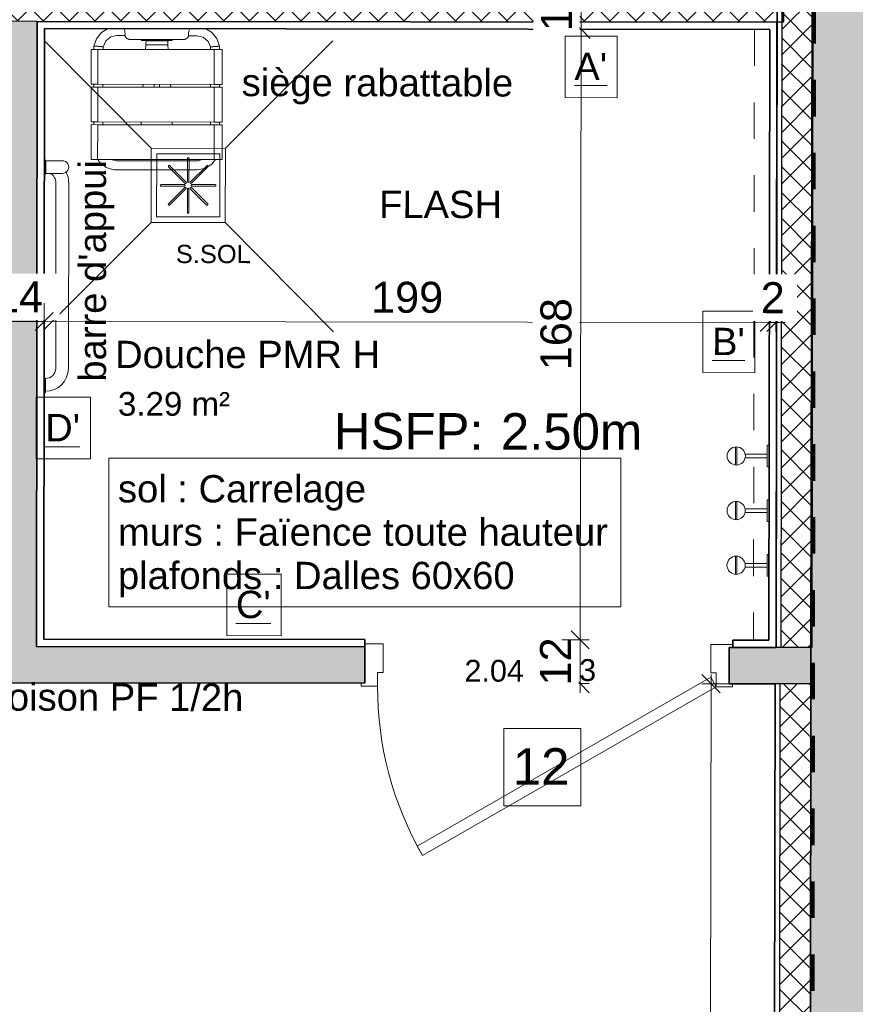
# Model space of a CAD drawing. Header units: metres. Extents: x 107 to 154, y -7 to 138.
# Tile 50 of 62: x 134.14 to 136.44, y 114.75 to 117.45. Entities that reach past the tile are written whole.
import ezdxf

# ---------------------------------------------------------------- set-up
doc = ezdxf.new("R2010")
doc.units = ezdxf.units.M
doc.linetypes.add('Tiret', pattern=[0.0025, 0.00125, -0.00125])
for name, color, linetype, lineweight in [('A-ANNO-DIMS', 7, 'Continuous', 20), ('A-ANNO-DIMS-50', 7, 'Continuous', 20), ('A-AREA-IDEN', 7, 'Continuous', 20), ('A-DOOR', 7, 'Continuous', 18), ('A-DOOR-IDEN', 7, 'Continuous', 20), ('A-WALL', 7, 'Continuous', 18), ('G-ANNO-TEXT', 7, 'Continuous', 20), ('I-FURN', 7, 'Continuous', 18), ('I-WALL', 7, 'Continuous', 18), ('P-SANR-FIXT', 7, 'Continuous', 18)]:
    doc.layers.add(name, color=color, linetype=linetype, lineweight=lineweight)
for name, color, linetype, lineweight, true_color in [('A-AREA', 9, 'Tiret', 18, 0x808080), ('A-DETL', 7, 'Continuous', 18, 0x00a600), ('A-DOOR-FRAM', 7, 'Continuous', 18, 0x2a2a2a)]:
    doc.layers.add(name, color=color, linetype=linetype, lineweight=lineweight, true_color=true_color)
doc.layers.add('A-WALL-PATT', color=7, linetype='Continuous', true_color=0x2a2a2a)
doc.styles.add('Arial_11', font='arial.ttf', dxfattribs={"height": 0.0012})
doc.styles.add('Arial_3', font='arial.ttf', dxfattribs={"height": 0.065})
doc.styles.add('Arial_4', font='arial.ttf', dxfattribs={"height": 0.075})
doc.styles.add('Arial_5', font='arial.ttf', dxfattribs={"height": 0.085})
doc.styles.add('Arial_6', font='arial.ttf', dxfattribs={"height": 0.1})
doc.styles.add('Arial_8', font='arial.ttf', dxfattribs={"height": 0.05})
doc.styles.add('Arial_9', font='arial.ttf', dxfattribs={"height": 0.06})
doc.dimstyles.new('GRZRIG_Cotes_linéaires_-Arial_1_7', dxfattribs={"dimscale": 0.3048, "dimtxt": 0.086722, "dimasz": 0.164042, "dimexe": 0.082021, "dimexo": 0.0625, "dimgap": 8.2021e-05, "dimtad": 1, "dimdec": 0, "dimlfac": 100, "dimzin": 0, "dimdsep": 46, "dimtxsty": 'Arial_5', "dimblk1": 'OBLIQUE', "dimblk2": 'OBLIQUE', "dimsah": 1, "dimcen": 0.09, "dimdle": 0.082021, "dimazin": 0, "dimtfac": 1, "dimtdec": 4, "dimtix": 1, "dimtmove": 0, "dimatfit": 3, "dimfxl": 0.164042, "dimfxlon": 1, "dimtvp": 1, "dimtolj": 1, "dimtzin": 0, "dimarcsym": 2})
doc.dimstyles.new('GRZRIG_Cotes_linéaires_-Arial_1_7_op', dxfattribs={"dimscale": 0.3048, "dimtxt": 0.086722, "dimasz": 0.164042, "dimexe": 0.082021, "dimexo": 0.0625, "dimgap": 8.2021e-05, "dimtad": 1, "dimdec": 0, "dimlfac": 100, "dimzin": 0, "dimdsep": 46, "dimtxsty": 'Arial_5', "dimblk1": 'OBLIQUE', "dimblk2": 'OBLIQUE', "dimsah": 1, "dimcen": 0.09, "dimdle": 0.082021, "dimazin": 0, "dimtfac": 1, "dimtdec": 4, "dimtix": 1, "dimtmove": 0, "dimatfit": 3, "dimfxl": 0.164042, "dimfxlon": 1, "dimtvp": 1, "dimtfill": 1, "dimtolj": 1, "dimtzin": 0, "dimarcsym": 2})
pattern_1 = [(45, (0, 0), (-0.035355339, 0.035355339), []), (135, (0, 0), (-0.035355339, -0.035355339), [])]

# ---------------------------------------------------------------- blocks, each defined once
blk = doc.blocks.new('Grz_porte 1V recouvrement 30_ - 93x204-4777654-DCE-R-1 Proj 50')
at = {"layer": 'A-DOOR'}
for p, q in [((-0.3554, -0.497), (0.45, -0.032)), ((0.465, -0.058), (0.45, -0.032)), ((0.465, -0.058), (-0.3404, -0.523)), ((-0.3404, -0.523), (-0.3554, -0.497))]:
    blk.add_line(p, q, dxfattribs=at)
blk.add_arc((0.465, -0.058), 0.93, 180, 210, dxfattribs=at)
at = {"layer": 'A-DOOR-FRAM', "color": 7}
for p, q in [((-0.45, 0.058), (-0.5, 0.058)), ((-0.45, -0.02), (-0.45, 0.058)), ((0.51, 0.058), (0.45, 0.058)), ((0.45, 0.058), (0.45, -0.02)), ((-0.465, -0.058), (-0.465, -0.02)), ((-0.465, -0.02), (-0.45, -0.02)), ((0.45, -0.02), (0.465, -0.02)), ((0.465, -0.02), (0.465, -0.058)), ((-0.51, -0.05), (-0.51, -0.058)), ((0.51, -0.058), (0.51, -0.05)), ((-0.51, -0.058), (-0.465, -0.058)), ((0.465, -0.058), (0.51, -0.058))]:
    blk.add_line(p, q, dxfattribs=at)
blk = doc.blocks.new('Grz_patère - Grz_patère-V59-DCE-R-1 Proj 50')
at = {"layer": 'I-FURN'}
for p, q in [((0.005, 0.03), (0, 0.03)), ((0.005, -0.03), (0.005, 0.03)), ((0.0655, 0.005), (0.005, 0.005)), ((0.088, -0.025), (0.088, 0.025)), ((0.092, -0.025), (0.092, 0.025)), ((0.005, -0.005), (0.0655, -0.005)), ((0, -0.03), (0.005, -0.03))]:
    blk.add_line(p, q, dxfattribs=at)
blk.add_circle((0.09, 0), 0.025, dxfattribs=at)
blk = doc.blocks.new('siege rabattable 3D - Type 1-V65-DCE-R-1 Proj 50')
at = {"layer": 'I-FURN'}
for p, q in [((0.015, -0.089), (0.0379, -0.089)), ((0.0486, -0.0991), (0.0486, -0.0985)), ((0.0486, -0.0991), (0.2014, -0.0991)), ((0.083, -0.0991), (0.083, -0.1005)), ((0.083, -0.1005), (0.083, -0.1024)), ((0.083, -0.1024), (0.167, -0.1024)), ((0.0957, -0.1034), (0.1548, -0.1034)), ((0.167, -0.1005), (0.167, -0.0991)), ((0.167, -0.1024), (0.167, -0.1005)), ((0.2014, -0.0985), (0.2014, -0.0991)), ((0.2122, -0.089), (0.2352, -0.089)), ((-0.055, -0.127), (-0.055, -0.2224)), ((-0.037, -0.127), (-0.055, -0.127)), ((-0.0474, -0.1175), (-0.0474, -0.127)), ((0.283, -0.127), (-0.037, -0.127)), ((-0.037, -0.127), (-0.037, -0.2224)), ((-0.0226, -0.127), (-0.0226, -0.1197)), ((0.095, -0.114), (0.0941, -0.127)), ((0.095, -0.114), (0.1556, -0.114)), ((0.1565, -0.127), (0.1556, -0.114)), ((0.2727, -0.1197), (0.2727, -0.127)), ((0.305, -0.127), (0.283, -0.127)), ((0.283, -0.127), (0.283, -0.2224)), ((0.2975, -0.127), (0.2975, -0.1175)), ((0.305, -0.2224), (0.305, -0.127)), ((-0.055, -0.2224), (-0.037, -0.2224)), ((-0.055, -0.2305), (-0.055, -0.3259)), ((-0.037, -0.2305), (-0.055, -0.2305)), ((-0.0474, -0.2224), (-0.0474, -0.2305)), ((-0.037, -0.2224), (0.283, -0.2224)), ((0.283, -0.2305), (-0.037, -0.2305)), ((-0.037, -0.2305), (-0.037, -0.3259)), ((-0.0226, -0.2305), (-0.0226, -0.2224)), ((0.0874, -0.2224), (0.0868, -0.2305)), ((0.1637, -0.2305), (0.1632, -0.2224)), ((0.2727, -0.2224), (0.2727, -0.2305)), ((0.283, -0.2224), (0.305, -0.2224)), ((0.305, -0.2305), (0.283, -0.2305)), ((0.283, -0.2305), (0.283, -0.3259)), ((0.2975, -0.2305), (0.2975, -0.2224)), ((0.305, -0.3259), (0.305, -0.2305)), ((-0.055, -0.3259), (-0.037, -0.3259)), ((-0.055, -0.3334), (-0.055, -0.4288)), ((-0.037, -0.3334), (-0.055, -0.3334)), ((-0.0474, -0.3259), (-0.0474, -0.3334)), ((-0.037, -0.3259), (0.283, -0.3259)), ((0.283, -0.3334), (-0.037, -0.3334)), ((-0.037, -0.3334), (-0.037, -0.4288)), ((-0.0226, -0.3334), (-0.0226, -0.3259)), ((0.0826, -0.3334), (0.0826, -0.3259)), ((0.1679, -0.3259), (0.1679, -0.3334)), ((0.2727, -0.3259), (0.2727, -0.3334)), ((0.283, -0.3259), (0.305, -0.3259)), ((0.305, -0.3334), (0.283, -0.3334)), ((0.283, -0.3334), (0.283, -0.4288)), ((0.2975, -0.3334), (0.2975, -0.3259)), ((0.305, -0.4288), (0.305, -0.3334)), ((-0.055, -0.4288), (-0.037, -0.4288)), ((-0.037, -0.4288), (0.283, -0.4288)), ((0.0145, -0.4325), (-0.0012, -0.4288)), ((0.283, -0.4288), (0.305, -0.4288)), ((0.2356, -0.4325), (0.0145, -0.4325)), ((0.0145, -0.4574), (0.2356, -0.4574))]:
    blk.add_line(p, q, dxfattribs=at)
at = {"layer": 'I-FURN', "flags": 128}
for points in [[(-0.0103, -0.07), (-0.0269, -0.08), (-0.0409, -0.0978), (-0.0474, -0.1175)], [(0.2975, -0.1175), (0.29, -0.0961), (0.2754, -0.0787), (0.26, -0.07)], [(-0.0226, -0.1197), (-0.0152, -0.1037), (-0.0014, -0.0927), (0.015, -0.089)], [(0.0957, -0.1034), (0.0957, -0.1042), (0.0956, -0.1058), (0.0954, -0.1081), (0.0952, -0.1109), (0.095, -0.114)], [(0.096, -0.0991), (0.0959, -0.101), (0.0958, -0.1027), (0.0957, -0.1034)], [(0.1548, -0.1034), (0.1548, -0.1027), (0.1547, -0.101), (0.1545, -0.0991)], [(0.1556, -0.114), (0.1554, -0.1109), (0.1552, -0.1081), (0.155, -0.1058), (0.1549, -0.1042), (0.1548, -0.1034)], [(0.2352, -0.089), (0.2523, -0.093), (0.2659, -0.1044), (0.2727, -0.1197)], [(-0.0365, -0.4288), (-0.0316, -0.4367), (-0.0138, -0.4505), (0.0077, -0.457), (0.0145, -0.4574)], [(0.2494, -0.4288), (0.2413, -0.4321), (0.2356, -0.4325)], [(0.2356, -0.4574), (0.2577, -0.4533), (0.2769, -0.4415), (0.2868, -0.4288)]]:
    blk.add_lwpolyline(points, dxfattribs=at)
at = {"layer": 'I-FURN'}
for centre, start, end in [((-0.0026, -0.0843), 9.4726, 20.8401), ((0.2526, -0.0843), 159.1599, 170.5274)]:
    blk.add_arc(centre, 0.0404, start, end, dxfattribs=at)
for points in [[(0.0373, -0.0777), (0.0375, -0.0793), (0.0379, -0.0825), (0.0378, -0.0856), (0.0377, -0.0871)], [(0.2123, -0.0871), (0.2122, -0.0856), (0.2122, -0.0825), (0.2125, -0.0793), (0.2128, -0.0777)], [(0.083, -0.1005), (0.0833, -0.1001), (0.0837, -0.0996), (0.0841, -0.0991)], [(0.1658, -0.0991), (0.1662, -0.0996), (0.1666, -0.1001), (0.167, -0.1005)], [(-0.0226, -0.1197), (-0.0226, -0.1197), (-0.0231, -0.1196), (-0.0253, -0.1194), (-0.0287, -0.1191), (-0.0328, -0.1187), (-0.0372, -0.1183), (-0.0413, -0.118), (-0.0447, -0.1177), (-0.0469, -0.1176), (-0.0474, -0.1175), (-0.0474, -0.1175)], [(0.2727, -0.1197), (0.2727, -0.1197), (0.2732, -0.1196), (0.2754, -0.1194), (0.2788, -0.1191), (0.2829, -0.1187), (0.2873, -0.1183), (0.2915, -0.118), (0.2948, -0.1177), (0.297, -0.1176), (0.2975, -0.1175), (0.2975, -0.1175)], [(0.1175, -0.2305), (0.1176, -0.2278), (0.1178, -0.2251), (0.118, -0.2224)], [(0.118, -0.2224), (0.1178, -0.2251), (0.1176, -0.2278), (0.1175, -0.2305)], [(0.1326, -0.2224), (0.1328, -0.2251), (0.1329, -0.2278), (0.133, -0.2305)], [(0.133, -0.2305), (0.1329, -0.2278), (0.1328, -0.2251), (0.1326, -0.2224)]]:
    blk.add_open_spline(points, degree=3, dxfattribs=at)
for points, knots in [([(0.0377, -0.0871), (0.0377, -0.0876), (0.0378, -0.0885), (0.038, -0.0899), (0.0383, -0.0909), (0.0386, -0.0917), (0.0388, -0.0923), (0.0391, -0.0929), (0.0395, -0.0936), (0.0403, -0.0947), (0.0413, -0.0956), (0.0421, -0.0963), (0.0426, -0.0966), (0.043, -0.0969), (0.0433, -0.0971), (0.0436, -0.0972), (0.0438, -0.0973), (0.0442, -0.0975), (0.0446, -0.0977), (0.045, -0.0979), (0.0454, -0.098), (0.0457, -0.0981), (0.0461, -0.0981), (0.0465, -0.0982), (0.0473, -0.0983), (0.0481, -0.0984), (0.0486, -0.0985)], [0, 0, 0, 0, 0.071429, 0.142857, 0.214286, 0.25, 0.285714, 0.321429, 0.357143, 0.428571, 0.571429, 0.607143, 0.642857, 0.678571, 0.696429, 0.714286, 0.732143, 0.75, 0.785714, 0.821429, 0.839286, 0.857143, 0.875, 0.892857, 0.928571, 1, 1, 1, 1]), ([(0.2014, -0.0985), (0.202, -0.0984), (0.2027, -0.0983), (0.2035, -0.0982), (0.204, -0.0981), (0.2043, -0.0981), (0.2046, -0.098), (0.205, -0.0979), (0.2055, -0.0977), (0.2059, -0.0975), (0.2062, -0.0973), (0.2065, -0.0972), (0.2067, -0.0971), (0.2071, -0.0969), (0.2075, -0.0966), (0.2079, -0.0963), (0.2088, -0.0956), (0.2096, -0.0948), (0.2103, -0.0939), (0.2106, -0.0934), (0.211, -0.0929), (0.2112, -0.0923), (0.2115, -0.0917), (0.2118, -0.0909), (0.2122, -0.0894), (0.2123, -0.0881), (0.2123, -0.0871)], [0, 0, 0, 0, 0.071429, 0.107143, 0.125, 0.142857, 0.160714, 0.178571, 0.214286, 0.25, 0.267857, 0.285714, 0.303571, 0.321429, 0.357143, 0.392857, 0.428571, 0.571429, 0.607143, 0.642857, 0.678571, 0.714286, 0.75, 0.785714, 0.857143, 1, 1, 1, 1])]:
    blk.add_open_spline(points, degree=3, knots=knots, dxfattribs=at)
blk = doc.blocks.new('OMD_Siphondouche - 80x80-V66-DCE-R-1 Proj 50')
at = {"layer": 'P-SANR-FIXT'}
for p, q in [((-0.1018, 0.1019), (-0.4, 0.4012)), ((0.1018, 0.1019), (0.3949, 0.3961)), ((-0.1019, -0.1017), (-0.1019, 0.1017)), ((-0.1019, 0.1017), (0.1019, 0.1017)), ((-0.0866, -0.0865), (-0.0866, 0.0865)), ((-0.0866, 0.0865), (0.0866, 0.0865)), ((0.0866, 0.0865), (0.0866, -0.0865)), ((0.1019, 0.1017), (0.1019, -0.1017)), ((-0.0022, 0.0104), (-0.0022, 0.074)), ((0.0022, 0.0104), (0.0022, 0.074)), ((-0.0089, 0.0058), (-0.0539, 0.0508)), ((-0.0058, 0.0089), (-0.0508, 0.0539)), ((0.0058, 0.0089), (0.0508, 0.0539)), ((0.0089, 0.0058), (0.0539, 0.0508)), ((-0.0104, 0.0022), (-0.074, 0.0022)), ((0.0104, 0.0022), (0.074, 0.0022)), ((-0.0104, -0.0022), (-0.074, -0.0022)), ((-0.0089, -0.0058), (-0.0539, -0.0508)), ((-0.0058, -0.0089), (-0.0508, -0.0539)), ((-0.0022, -0.0104), (-0.0022, -0.074)), ((0.0022, -0.0104), (0.0022, -0.074)), ((0.0058, -0.0089), (0.0508, -0.0539)), ((0.0089, -0.0058), (0.0539, -0.0508)), ((0.0104, -0.0022), (0.074, -0.0022)), ((-0.1018, -0.1019), (-0.3965, -0.3977)), ((0.1019, -0.1017), (-0.1019, -0.1017)), ((0.0866, -0.0865), (-0.0866, -0.0865)), ((0.1018, -0.1019), (0.3951, -0.3963))]:
    blk.add_line(p, q, dxfattribs=at)
for centre, start, end in [((-0.0523, 0.0523), 44.1511, 225.849), ((0, 0.074), 359.151, 180.849), ((0.0523, 0.0523), 314.151, 135.8489), ((-0.074, 0), 89.151, 270.849), ((-0.0104, 0), 270, 90), ((-0.0074, 0.0074), 225, 45), ((0, 0.0104), 180, 0), ((0.0074, 0.0074), 135, 315), ((0.0104, 0), 90, 270), ((0.074, 0), 269.151, 90.849), ((-0.0074, -0.0074), 315, 135), ((0, -0.0104), 0, 180), ((0.0074, -0.0074), 45, 225), ((-0.0523, -0.0523), 134.1511, 315.849), ((0.0523, -0.0523), 224.151, 45.849), ((0, -0.074), 179.151, 0.849)]:
    blk.add_arc(centre, 0.00219, start, end, dxfattribs=at)
blk = doc.blocks.new('OMD_barre d_appui - Type 1-4236662-DCE-R-1 Proj 50')
at = {"layer": 'P-SANR-FIXT'}
for p, q in [((0.38, 0.1369), (-0.13, 0.1369)), ((-0.1902, 0.0744), (-0.1902, 0.1193)), ((-0.1552, 0.0744), (-0.1552, 0.1192)), ((0.38, 0.1019), (-0.13, 0.1019)), ((-0.1902, 0.0744), (-0.1946, 0.07)), ((-0.1552, 0.0744), (-0.1902, 0.0744)), ((-0.1509, 0.07), (-0.1552, 0.0744)), ((0.4075, 0.0744), (0.4039, 0.07)), ((0.4448, 0.0744), (0.4075, 0.0744)), ((0.4491, 0.07), (0.4448, 0.0744))]:
    blk.add_line(p, q, dxfattribs=at)
for centre, radius, start, end in [((-0.1727, 0.1193), 0.0175, 359.3618, 180), ((-0.13, 0.0743), 0.0625, 90.017, 117.3668), ((0.38, 0.0744), 0.0625, 360, 90), ((-0.13, 0.0744), 0.0275, 89.9739, 156.5493), ((0.38, 0.0744), 0.0275, 0.0003, 90)]:
    blk.add_arc(centre, radius, start, end, dxfattribs=at)
blk = doc.blocks.new('DIMBLOCK5-DCE-R-1 Proj 50')
at = {"layer": 'A-ANNO-DIMS-50'}
for p, q in [((136.0418, 115.631), (136.0168, 115.656)), ((136.0363, 111.1618), (136.0418, 115.656)), ((136.0418, 115.631), (136.0168, 115.631)), ((136.0418, 115.631), (136.0668, 115.6059)), ((136.0418, 115.631), (136.0918, 115.6309)), ((136.0363, 111.1868), (136.0113, 111.2119)), ((136.0363, 111.1868), (135.9863, 111.1869)), ((136.0363, 111.1868), (136.0613, 111.1618)), ((136.0363, 111.1868), (136.0613, 111.1868))]:
    blk.add_line(p, q, dxfattribs=at)
at = {"layer": 'A-ANNO-DIMS-50', "color": 0, "insert": (135.9287, 113.3108), "char_height": 0.085, "width": 0.23535, "attachment_point": 1, "rotation": 90, "line_spacing_factor": 0.941778, "style": 'Arial_5'}
blk.add_mtext('444', dxfattribs=at)
blk = doc.blocks.new('_Oblique')
at = {"color": 0, "linetype": 'ByBlock', "lineweight": -2}
blk.add_line((-0.5, -0.5), (0.5, 0.5), dxfattribs=at)
blk = doc.blocks.new('OMD_Etiquette porte Pleine - dim vantail _ numéro-2609753-DCE-R-1 Proj 50')
at = {"layer": 'A-DOOR-IDEN', "insert": (0.004333, 0.000751), "char_height": 0.0012, "width": 0.00096202, "attachment_point": 1, "style": 'Arial_11'}
blk.add_mtext('x', dxfattribs=at)
blk = doc.blocks.new('DIMBLOCK30-DCE-R-1 Proj 50')
at = {"layer": 'A-ANNO-DIMS-50'}
for p, q in [((134.0708, 116.6254), (134.0709, 116.6754)), ((134.2108, 116.6252), (134.2109, 116.6752)), ((134.0708, 116.6254), (134.0959, 116.6504)), ((134.2108, 116.6252), (134.2359, 116.6502)), ((134.0708, 116.6254), (134.0458, 116.6004)), ((134.0708, 116.6254), (134.2108, 116.6252)), ((134.0708, 116.6254), (134.0708, 116.6004)), ((134.2108, 116.6252), (134.1858, 116.6002)), ((134.2108, 116.6252), (134.2108, 116.6002))]:
    blk.add_line(p, q, dxfattribs=at)
at = {"layer": 'A-ANNO-DIMS-50', "color": 0, "insert": (134.0756, 116.7358), "char_height": 0.085, "width": 0.1569, "attachment_point": 1, "rotation": 359.9294, "line_spacing_factor": 0.941778, "style": 'Arial_5', "bg_fill": 3, "box_fill_scale": 1.25, "bg_fill_color": 256, "bg_fill_true_color": 13158600, "bg_fill_transparency": 0}
blk.add_mtext('14', dxfattribs=at)
blk = doc.blocks.new('DIMBLOCK31-DCE-R-1 Proj 50')
at = {"layer": 'A-ANNO-DIMS-50'}
for p, q in [((134.2108, 116.6252), (134.2109, 116.6752)), ((136.2019, 116.6228), (136.2019, 116.6728)), ((134.2108, 116.6252), (134.2359, 116.6502)), ((136.2019, 116.6228), (136.2269, 116.6477)), ((134.2108, 116.6252), (134.1858, 116.6002)), ((134.2108, 116.6252), (136.2019, 116.6228)), ((134.2108, 116.6252), (134.2108, 116.6002)), ((136.2019, 116.6228), (136.1768, 116.5978)), ((136.2019, 116.6228), (136.2018, 116.5978))]:
    blk.add_line(p, q, dxfattribs=at)
at = {"layer": 'A-ANNO-DIMS-50', "color": 0, "insert": (135.1084, 116.7345), "char_height": 0.085, "width": 0.23535, "attachment_point": 1, "rotation": 359.9294, "line_spacing_factor": 0.941778, "style": 'Arial_5', "bg_fill": 3, "box_fill_scale": 1.25, "bg_fill_color": 256, "bg_fill_true_color": 13158600, "bg_fill_transparency": 0}
blk.add_mtext('199', dxfattribs=at)
blk = doc.blocks.new('DIMBLOCK32-DCE-R-1 Proj 50')
at = {"layer": 'A-ANNO-DIMS-50'}
for p, q in [((136.2019, 116.6228), (136.2019, 116.6728)), ((136.2201, 116.6227), (136.2202, 116.6727)), ((136.2019, 116.6228), (136.2269, 116.6477)), ((136.2201, 116.6227), (136.2451, 116.6477)), ((136.2019, 116.6228), (136.1768, 116.5978)), ((136.2201, 116.6227), (136.1951, 116.5978)), ((136.2019, 116.6228), (136.2018, 116.5978)), ((136.2019, 116.6228), (136.2451, 116.6227)), ((136.2201, 116.6227), (136.2201, 116.5977))]:
    blk.add_line(p, q, dxfattribs=at)
at = {"layer": 'A-ANNO-DIMS-50', "color": 0, "insert": (136.1784, 116.7332), "char_height": 0.085, "width": 0.07845, "attachment_point": 1, "rotation": 359.9294, "line_spacing_factor": 0.941778, "style": 'Arial_5', "bg_fill": 3, "box_fill_scale": 1.25, "bg_fill_color": 256, "bg_fill_true_color": 13158600, "bg_fill_transparency": 0}
blk.add_mtext('2', dxfattribs=at)
blk = doc.blocks.new('DIMBLOCK62-DCE-R-1 Proj 50')
at = {"layer": 'A-ANNO-DIMS-50'}
for p, q in [((135.6826, 115.7515), (135.6577, 115.7766)), ((135.6826, 115.7515), (135.6326, 115.7516)), ((135.6824, 115.6065), (135.6826, 115.7515)), ((135.6826, 115.7515), (135.7076, 115.7265)), ((135.6826, 115.7515), (135.7076, 115.7515)), ((135.6825, 115.6315), (135.6575, 115.6566)), ((135.6825, 115.6315), (135.6325, 115.6316)), ((135.6825, 115.6315), (135.7074, 115.6065)), ((135.6825, 115.6315), (135.7075, 115.6315))]:
    blk.add_line(p, q, dxfattribs=at)
at = {"layer": 'A-ANNO-DIMS-50', "color": 0, "insert": (135.5722, 115.6262), "char_height": 0.085, "width": 0.1569, "attachment_point": 1, "rotation": 90, "line_spacing_factor": 0.941778, "style": 'Arial_5', "bg_fill": 3, "box_fill_scale": 1.25, "bg_fill_color": 256, "bg_fill_true_color": 13158600, "bg_fill_transparency": 0}
blk.add_mtext('12', dxfattribs=at)
blk = doc.blocks.new('DIMBLOCK63-DCE-R-1 Proj 50')
at = {"layer": 'A-ANNO-DIMS-50'}
for p, q in [((135.6851, 117.4274), (135.6601, 117.4524)), ((135.6851, 117.4274), (135.6601, 117.4274)), ((135.6826, 115.7515), (135.6851, 117.4274)), ((135.6851, 117.4274), (135.7101, 117.4024)), ((135.6851, 117.4274), (135.7351, 117.4273)), ((135.6826, 115.7515), (135.6577, 115.7766)), ((135.6826, 115.7515), (135.6326, 115.7516)), ((135.6826, 115.7515), (135.7076, 115.7265)), ((135.6826, 115.7515), (135.7076, 115.7515))]:
    blk.add_line(p, q, dxfattribs=at)
at = {"layer": 'A-ANNO-DIMS-50', "color": 0, "insert": (135.5735, 116.4914), "char_height": 0.085, "width": 0.23535, "attachment_point": 1, "rotation": 90, "line_spacing_factor": 0.941778, "style": 'Arial_5', "bg_fill": 3, "box_fill_scale": 1.25, "bg_fill_color": 256, "bg_fill_true_color": 13158600, "bg_fill_transparency": 0}
blk.add_mtext('168', dxfattribs=at)
blk = doc.blocks.new('DIMBLOCK64-DCE-R-1 Proj 50')
at = {"layer": 'A-ANNO-DIMS-50'}
for p, q in [((135.6853, 117.5473), (135.6603, 117.5724)), ((135.6853, 117.5473), (135.6353, 117.5474)), ((135.6851, 117.4274), (135.6853, 117.5473)), ((135.6853, 117.5473), (135.7102, 117.5223)), ((135.6853, 117.5473), (135.7103, 117.5473)), ((135.6851, 117.4274), (135.6601, 117.4524)), ((135.6851, 117.4274), (135.6601, 117.4274)), ((135.6851, 117.4274), (135.7101, 117.4024)), ((135.6851, 117.4274), (135.7351, 117.4273))]:
    blk.add_line(p, q, dxfattribs=at)
at = {"layer": 'A-ANNO-DIMS-50', "color": 0, "insert": (135.5748, 117.422), "char_height": 0.085, "width": 0.1569, "attachment_point": 1, "rotation": 90, "line_spacing_factor": 0.941778, "style": 'Arial_5', "bg_fill": 3, "box_fill_scale": 1.25, "bg_fill_color": 256, "bg_fill_true_color": 13158600, "bg_fill_transparency": 0}
blk.add_mtext('12', dxfattribs=at)

msp = doc.modelspace()

# ---------------------------------------------------------------- hatches: boundary and pattern name
at = {"layer": 'A-WALL-PATT'}
h = msp.add_hatch(color=256, dxfattribs=at)
h.paths.add_polyline_path([(136.608, 110.8888), (136.6086, 111.2104), (136.6444, 132.0262), (136.3444, 132.0267), (136.3085, 110.8892), (136.5883, 110.8888)])
h.paths.add_polyline_path([(136.6471, 133.6131), (136.6477, 134.2161), (136.3481, 134.2161), (136.3471, 133.6136), (136.4729, 133.6134)])
at = {"layer": 'A-WALL-PATT', "lineweight": 18, "true_color": 0x7e7e7e}
h = msp.add_hatch(dxfattribs=at)
h.set_pattern_fill('FP_1', color=8, style=0, pattern_type=2)
h.set_pattern_definition(pattern_1)
h.paths.add_polyline_path([(136.3184, 115.7306), (136.322, 118.1964), (136.237, 118.1965), (136.2334, 115.7307), (136.3163, 115.7306)])
at = {"layer": 'A-WALL-PATT', "lineweight": 18}
h = msp.add_hatch(dxfattribs=at)
h.set_pattern_fill('FP_1', style=0, pattern_type=2)
h.set_pattern_definition(pattern_1)
h.paths.add_polyline_path([(136.2409, 117.4466), (136.2409, 117.5466), (132.342, 117.5514), (132.342, 117.4514), (135.568, 117.4474)])
at = {"layer": 'A-WALL-PATT', "true_color": 0xc0c0c0}
msp.add_hatch(color=9, dxfattribs=at).paths.add_polyline_path([(134.1893, 115.7337), (134.1919, 117.4491), (134.0919, 117.4492), (134.0893, 115.7339)])
h = msp.add_hatch(color=9, dxfattribs=at)
h.paths.add_polyline_path([(136.2334, 115.7307), (136.0913, 115.7309), (136.0913, 115.6309), (136.2312, 115.6307)])
h.paths.add_polyline_path([(136.3162, 115.6306), (136.3162, 115.7306), (136.2334, 115.7307), (136.2312, 115.6307), (136.2334, 115.6307)])
h.paths.add_polyline_path([(135.0912, 115.6324), (135.0912, 115.7324), (133.9493, 115.7337), (133.9492, 115.6341), (134.1893, 115.6337)])
h.paths.add_polyline_path([(133.0792, 115.6354), (133.0793, 115.7354), (132.3393, 115.7364), (132.3392, 115.6364)])
at = {"layer": 'A-WALL-PATT', "lineweight": 18, "true_color": 0x7e7e7e}
h = msp.add_hatch(dxfattribs=at)
h.set_pattern_fill('FP_1', color=8, style=0, pattern_type=2)
h.set_pattern_definition(pattern_1)
h.paths.add_polyline_path([(136.3085, 111.1865), (136.3162, 115.6306), (136.2312, 115.6307), (136.2235, 111.1866)])

# ---------------------------------------------------------------- linework, layer by layer
at = {"layer": 'A-AREA'}
msp.add_line((136.1609, 117.4267), (136.1585, 115.7508), dxfattribs=at)
at = {"layer": 'A-AREA-IDEN', "flags": 128}
msp.add_lwpolyline([(134.3884, 116.2498), (135.7944, 116.2498), (135.7944, 115.8423), (134.3884, 115.8423)], close=True, dxfattribs=at)
at = {"layer": 'A-DETL', "color": 5, "linetype": 'Tiret', "lineweight": 100, "true_color": 0x0000ff}
msp.add_line((136.352, 136.4883), (136.2999, 100.9883), dxfattribs=at)
at = {"layer": 'A-DOOR-IDEN', "flags": 128}
msp.add_lwpolyline([(135.6846, 115.2961), (135.4726, 115.2961), (135.4726, 115.5081), (135.6846, 115.5081)], close=True, dxfattribs=at)
at = {"layer": 'A-WALL', "lineweight": 35}
for p, q in [((136.342, 130.6493), (136.3163, 115.7306)), ((136.3162, 115.6306), (136.3085, 111.1865))]:
    msp.add_line(p, q, dxfattribs=at)
at = {"layer": 'A-WALL', "lineweight": 25}
for p, q in [((136.237, 118.1965), (136.2334, 115.7307)), ((134.1919, 117.4491), (134.0919, 117.4492)), ((136.3163, 115.7306), (136.2204, 115.7307)), ((136.3162, 115.6306), (136.2182, 115.6307)), ((136.2312, 115.6307), (136.2235, 111.1866))]:
    msp.add_line(p, q, dxfattribs=at)
at = {"layer": 'G-ANNO-TEXT', "flags": 128}
for points in [[(134.1886, 116.4175), (134.3381, 116.4173), (134.3379, 116.2483), (134.1884, 116.2485)], [(134.7123, 115.9321), (134.8618, 115.9319), (134.8615, 115.7629), (134.712, 115.7631)]]:
    msp.add_lwpolyline(points, close=True, dxfattribs=at)
at = {"layer": 'I-WALL', "lineweight": 35}
for p, q in [((136.2204, 115.7307), (136.224, 118.1965)), ((136.322, 118.1964), (136.3184, 115.7306)), ((136.2409, 117.4466), (136.2411, 117.5466)), ((134.1919, 117.4491), (134.1893, 115.7337)), ((134.1919, 117.4491), (136.2409, 117.4466)), ((134.2118, 117.4291), (134.2094, 115.7537)), ((136.2029, 117.4266), (134.2118, 117.4291)), ((136.2004, 115.7508), (136.2029, 117.4266)), ((136.2229, 117.4466), (136.2204, 115.7307)), ((135.0913, 115.7524), (134.2094, 115.7537)), ((135.0912, 115.6324), (135.0913, 115.7524)), ((136.1013, 115.7509), (136.2004, 115.7508)), ((136.1013, 115.7509), (136.1013, 115.7309)), ((135.0913, 115.7324), (134.1893, 115.7337)), ((136.0912, 115.6309), (136.0913, 115.7309)), ((136.2204, 115.7307), (136.0913, 115.7309)), ((136.3162, 115.6306), (136.3163, 115.7306)), ((136.3184, 115.7306), (136.3163, 115.7306)), ((133.9492, 115.6341), (135.0912, 115.6324)), ((136.0912, 115.6309), (136.2182, 115.6307)), ((136.2105, 111.1866), (136.2182, 115.6307))]:
    msp.add_line(p, q, dxfattribs=at)

# ---------------------------------------------------------------- block references
at = {"layer": 'A-DOOR-FRAM', "color": 7, "rotation": 359.9158716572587}
msp.add_blockref('Grz_porte 1V recouvrement 30_ - 93x204-4777654-DCE-R-1 Proj 50', (135.5912, 115.6817), dxfattribs=at)
at = {"layer": 'A-DOOR-IDEN', "xscale": 49.99999999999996, "yscale": 49.99999999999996, "zscale": 49.99999999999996, "rotation": 180}
msp.add_blockref('OMD_Etiquette porte Pleine - dim vantail _ numéro-2609753-DCE-R-1 Proj 50', (135.8262, 115.68), dxfattribs=at)
at = {"layer": 'I-FURN'}
for name, p, rotation in [('siege rabattable 3D - Type 1-V65-DCE-R-1 Proj 50', (134.3951, 117.4989), 359.9294002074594), ('Grz_patère - Grz_patère-V59-DCE-R-1 Proj 50', (136.2011, 116.2562), 179.9158716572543), ('Grz_patère - Grz_patère-V59-DCE-R-1 Proj 50', (136.2009, 116.1062), 179.9158716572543), ('Grz_patère - Grz_patère-V59-DCE-R-1 Proj 50', (136.2007, 115.9562), 179.9158716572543)]:
    msp.add_blockref(name, p, dxfattribs=dict(at, rotation=rotation))
at = {"layer": 'P-SANR-FIXT'}
for name, p, rotation in [('OMD_Siphondouche - 80x80-V66-DCE-R-1 Proj 50', (134.6062, 116.9988), 179.9023431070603), ('OMD_barre d_appui - Type 1-4236662-DCE-R-1 Proj 50', (134.141, 116.8766), 269.9158716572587)]:
    msp.add_blockref(name, p, dxfattribs=dict(at, rotation=rotation))

# ---------------------------------------------------------------- texts
at = {"layer": 'A-AREA-IDEN', "char_height": 0.075, "attachment_point": 1, "style": 'Arial_4'}
for s, insert, width in [('Douche PMR H', (134.4056, 116.5724), 0.885865), ('sol : Carrelage', (134.4134, 116.2038), 0.817721), ('murs : Faïence toute hauteur', (134.4134, 116.0848), 1.639451), ('plafonds : Dalles 60x60', (134.4134, 115.9657), 1.314767)]:
    msp.add_mtext(s, dxfattribs=dict(at, insert=insert, width=width))
at = {"layer": 'A-AREA-IDEN', "color": 251, "true_color": 0x505050, "insert": (134.4134, 116.4317), "char_height": 0.065, "width": 0.368776, "attachment_point": 1, "style": 'Arial_3'}
msp.add_mtext('3.29 m²', dxfattribs=at)
at = {"layer": 'A-DOOR-IDEN', "attachment_point": 1}
for s, insert, char_height, width, style in [('2.04', (135.3649, 115.6966), 0.06, 0.212447, 'Arial_9'), ('93', (135.6331, 115.6986), 0.06, 0.120253, 'Arial_9'), ('12', (135.4976, 115.4541), 0.1, 0.192405, 'Arial_6')]:
    msp.add_mtext(s, dxfattribs=dict(at, insert=insert, char_height=char_height, width=width, style=style))
at = {"layer": 'G-ANNO-TEXT', "color": 156, "true_color": 0x004080, "char_height": 0.075, "attachment_point": 1, "style": 'Arial_4'}
for s, insert, width, rotation in [('siège rabattable', (134.7531, 117.3189), 0.885865, 359.9159), ("barre d'appui ", (134.3056, 116.4601), 0.745569, 90)]:
    msp.add_mtext(s, dxfattribs=dict(at, insert=insert, width=width, rotation=rotation))
at = {"layer": 'G-ANNO-TEXT', "color": 98, "true_color": 0x004000, "insert": (135.1013, 116.9845), "char_height": 0.075, "width": 0.448945, "attachment_point": 1, "rotation": 359.9159, "style": 'Arial_4'}
msp.add_mtext(' FLASH', dxfattribs=at)
at = {"layer": 'G-ANNO-TEXT', "attachment_point": 1, "rotation": 359.9159}
for s, insert, char_height, width, style in [('S.SOL', (134.5724, 116.8357), 0.05, 0.248523, 'Arial_8'), ("\\LD'", (134.2136, 116.3716), 0.075, 0.116245, 'Arial_4'), ("\\LC'", (134.7372, 115.8862), 0.075, 0.116245, 'Arial_4')]:
    msp.add_mtext(s, dxfattribs=dict(at, insert=insert, char_height=char_height, width=width, style=style))
at = {"layer": 'G-ANNO-TEXT', "lineweight": 50, "char_height": 0.1, "attachment_point": 1, "rotation": 359.9159, "style": 'Arial_6'}
for s, insert, width in [('HSFP:', (135.0062, 116.3745), 0.509072), (' 2.50m', (135.4262, 116.3738), 0.529114)]:
    msp.add_mtext(s, dxfattribs=dict(at, insert=insert, width=width))
at = {"layer": 'G-ANNO-TEXT', "color": 1, "true_color": 0xff0000, "insert": (134.0124, 115.6323), "char_height": 0.075, "width": 0.909915, "attachment_point": 1, "rotation": 359.9159, "style": 'Arial_4'}
msp.add_mtext('Cloison PF 1/2h', dxfattribs=at)

# ---------------------------------------------------------------- dimensions: what is measured, and where the dimension line sits
at = {"layer": 'A-ANNO-DIMS'}
dim = msp.add_linear_dim(base=(136.0418, 115.631), p1=(135.9863, 111.1869), p2=(136.0918, 115.6309), angle=89.9294, dimstyle='GRZRIG_Cotes_linéaires_-Arial_1_7', override={"dimpost": '<>', "dimfxl": 4.445268}, dxfattribs=at)
dim.commit()
dim.dimension.update_dxf_attribs({"geometry": 'DIMBLOCK5-DCE-R-1 Proj 50', "text_midpoint": (135.9965, 113.4089)})

# ---------------------------------------------------------------- next in the draw order: dimensions: what is measured, and where the dimension line sits
for base, p1, p2, angle, override, picture, middle in [((134.2108, 116.6252), (134.0709, 116.6754), (134.2109, 116.6752), 359.9294, {"dimpost": '<>', "dimfxl": 0.14}, 'DIMBLOCK30-DCE-R-1 Proj 50', (134.1409, 116.668)), ((135.6826, 115.7515), (135.6325, 115.6316), (135.6326, 115.7516), 89.9159, {"dimpost": '<>', "dimfxl": 0.12}, 'DIMBLOCK62-DCE-R-1 Proj 50', (135.6399, 115.6916))]:
    dim = msp.add_linear_dim(base=base, p1=p1, p2=p2, angle=angle, dimstyle='GRZRIG_Cotes_linéaires_-Arial_1_7_op', override=override, dxfattribs=at)
    dim.commit()
    dim.dimension.update_dxf_attribs({"geometry": picture, "text_midpoint": middle})

# ---------------------------------------------------------------- next in the draw order: dimensions: what is measured, and where the dimension line sits
dim = msp.add_linear_dim(base=(136.2019, 116.6228), p1=(134.2109, 116.6752), p2=(136.2019, 116.6728), angle=359.9294, dimstyle='GRZRIG_Cotes_linéaires_-Arial_1_7_op', override={"dimpost": '<>', "dimfxl": 1.991017}, dxfattribs=at)
dim.commit()
dim.dimension.update_dxf_attribs({"geometry": 'DIMBLOCK31-DCE-R-1 Proj 50', "text_midpoint": (135.2064, 116.6674)})

# ---------------------------------------------------------------- next in the draw order: linework, layer by layer
at = {"layer": 'G-ANNO-TEXT', "flags": 128}
msp.add_lwpolyline([(136.0198, 116.6539), (136.1623, 116.6537), (136.162, 116.4847), (136.0195, 116.4849)], close=True, dxfattribs=at)

# ---------------------------------------------------------------- next in the draw order: texts
at = {"layer": 'G-ANNO-TEXT', "insert": (136.0447, 116.608), "char_height": 0.075, "width": 0.108228, "attachment_point": 1, "rotation": 359.9159, "style": 'Arial_4'}
msp.add_mtext("\\LB'", dxfattribs=at)

# ---------------------------------------------------------------- next in the draw order: dimensions: what is measured, and where the dimension line sits
at = {"layer": 'A-ANNO-DIMS'}
for base, p1, p2, angle, override, picture, middle in [((135.6851, 117.4274), (135.6326, 115.7516), (135.7351, 117.4273), 89.9159, {"dimpost": '<>', "dimfxl": 1.678848}, 'DIMBLOCK63-DCE-R-1 Proj 50', (135.6404, 116.5895)), ((136.2201, 116.6227), (136.2019, 116.6728), (136.2202, 116.6727), 359.9294, {"dimpost": '<>', "dimfxl": 0.018234}, 'DIMBLOCK32-DCE-R-1 Proj 50', (136.211, 116.6654))]:
    dim = msp.add_linear_dim(base=base, p1=p1, p2=p2, angle=angle, dimstyle='GRZRIG_Cotes_linéaires_-Arial_1_7_op', override=override, dxfattribs=at)
    dim.commit()
    dim.dimension.update_dxf_attribs({"geometry": picture, "text_midpoint": middle})

# ---------------------------------------------------------------- next in the draw order: texts
at = {"layer": 'G-ANNO-TEXT', "insert": (135.6667, 117.3628), "char_height": 0.075, "width": 0.108228, "attachment_point": 1, "rotation": 359.9159, "style": 'Arial_4'}
msp.add_mtext("\\LA'", dxfattribs=at)

# ---------------------------------------------------------------- next in the draw order: dimensions: what is measured, and where the dimension line sits
at = {"layer": 'A-ANNO-DIMS'}
dim = msp.add_linear_dim(base=(135.6853, 117.5473), p1=(135.7351, 117.4273), p2=(135.6353, 117.5474), angle=89.9159, dimstyle='GRZRIG_Cotes_linéaires_-Arial_1_7_op', override={"dimpost": '<>', "dimfxl": 0.156153}, dxfattribs=at)
dim.commit()
dim.dimension.update_dxf_attribs({"geometry": 'DIMBLOCK64-DCE-R-1 Proj 50', "text_midpoint": (135.6425, 117.4874)})

# ---------------------------------------------------------------- next in the draw order: linework, layer by layer
at = {"layer": 'G-ANNO-TEXT', "flags": 128}
msp.add_lwpolyline([(135.6417, 117.4087), (135.7842, 117.4085), (135.784, 117.2395), (135.6415, 117.2397)], close=True, dxfattribs=at)

doc.saveas('drawing.dxf')
